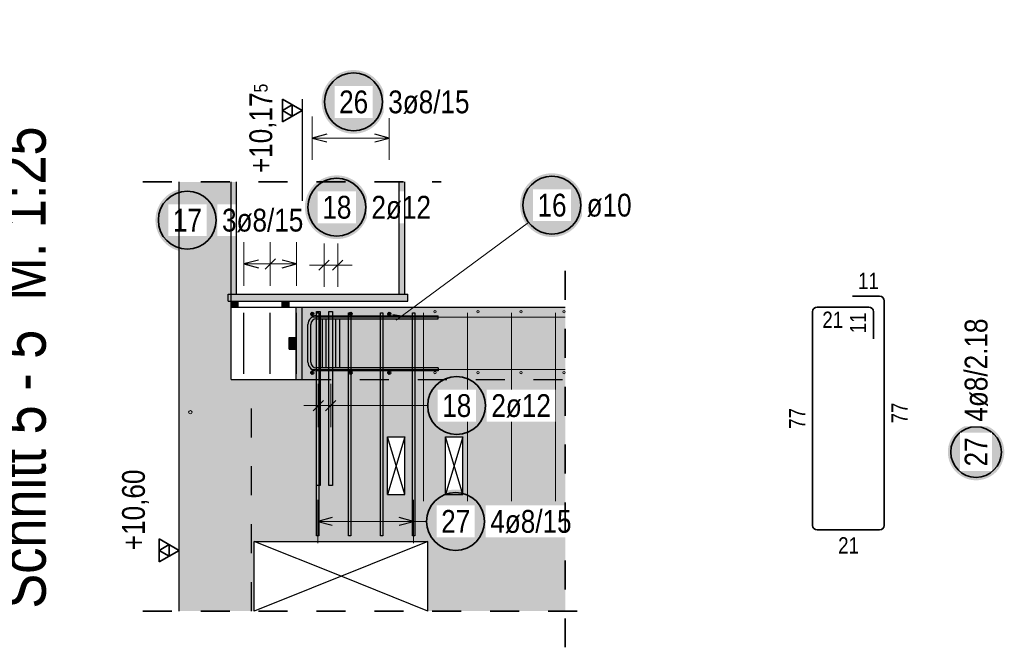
# Model space of a CAD drawing. Header units: millimetres. Extents: x -4.8 to 37.2, y -12 to 28.3.
# Tile 75 of 82: x 28.2 to 31.6, y 12.4 to 14.5. Entities that reach past the tile are written whole.
import ezdxf

# ---------------------------------------------------------------- set-up
doc = ezdxf.new("R2010")
doc.units = ezdxf.units.MM
doc.linetypes.add('HIDDEN', pattern=[0.375, 0.25, -0.125])
doc.layers.add('Achsen', color=7, linetype='Continuous', lineweight=20)
doc.layers.add('nplo Bewehrung', color=7, linetype='Continuous', lineweight=20)
doc.styles.add('Arial Narrow', font='ARIALN.TTF')

msp = doc.modelspace()

# ---------------------------------------------------------------- hatches: boundary and pattern name
at = {"lineweight": 25, "true_color": 0xffffff}
for points in [[(29.449574, 14.248691), (29.449507, 14.25253), (29.449306, 14.256365), (29.448971, 14.26019), (29.448503, 14.264), (29.447903, 14.267793), (29.44717, 14.271562), (29.446306, 14.275303), (29.445313, 14.279011), (29.44419, 14.282683), (29.44294, 14.286314), (29.441564, 14.289898), (29.440064, 14.293432), (29.438441, 14.296912), (29.436698, 14.300333), (29.434837, 14.303691), (29.432859, 14.306982), (29.430768, 14.310203), (29.428566, 14.313348), (29.426255, 14.316414), (29.423839, 14.319398), (29.42132, 14.322296), (29.418701, 14.325104), (29.415986, 14.327819), (29.413178, 14.330437), (29.410281, 14.332956), (29.407297, 14.335373), (29.40423, 14.337683), (29.401085, 14.339886), (29.397865, 14.341977), (29.394574, 14.343954), (29.391216, 14.345816), (29.387795, 14.347559), (29.384315, 14.349181), (29.380781, 14.350682), (29.377196, 14.352058), (29.373566, 14.353308), (29.369894, 14.35443), (29.366185, 14.355424), (29.362444, 14.356288), (29.358675, 14.35702), (29.354883, 14.357621), (29.351072, 14.358089), (29.347247, 14.358423), (29.343413, 14.358624), (29.339574, 14.358691), (29.335735, 14.358624), (29.331901, 14.358423), (29.328076, 14.358089), (29.324265, 14.357621), (29.320473, 14.35702), (29.316704, 14.356288), (29.312963, 14.355424), (29.309254, 14.35443), (29.305582, 14.353308), (29.301952, 14.352058), (29.298367, 14.350682), (29.294833, 14.349181), (29.291353, 14.347559), (29.287932, 14.345816), (29.284574, 14.343954), (29.281283, 14.341977), (29.278063, 14.339886), (29.274918, 14.337683), (29.271851, 14.335373), (29.268867, 14.332956), (29.26597, 14.330437), (29.263162, 14.327819), (29.260447, 14.325104), (29.257828, 14.322296), (29.255309, 14.319398), (29.252893, 14.316414), (29.250582, 14.313348), (29.24838, 14.310203), (29.246289, 14.306982), (29.244311, 14.303691), (29.24245, 14.300333), (29.240707, 14.296912), (29.239084, 14.293432), (29.237584, 14.289898), (29.236208, 14.286314), (29.234958, 14.282683), (29.233835, 14.279011), (29.232841, 14.275303), (29.231978, 14.271562), (29.231245, 14.267793), (29.230644, 14.264), (29.230177, 14.26019), (29.229842, 14.256365), (29.229641, 14.25253), (29.229574, 14.248691), (29.229641, 14.244852), (29.229842, 14.241018), (29.230177, 14.237193), (29.230644, 14.233382), (29.231245, 14.22959), (29.231978, 14.225821), (29.232841, 14.22208), (29.233835, 14.218371), (29.234958, 14.2147), (29.236208, 14.211069), (29.237584, 14.207485), (29.239084, 14.20395), (29.240707, 14.200471), (29.24245, 14.19705), (29.244311, 14.193691), (29.246289, 14.1904), (29.24838, 14.18718), (29.250582, 14.184035), (29.252893, 14.180969), (29.255309, 14.177985), (29.257828, 14.175087), (29.260447, 14.172279), (29.263162, 14.169564), (29.26597, 14.166945), (29.268867, 14.164426), (29.271851, 14.16201), (29.274918, 14.1597), (29.278063, 14.157497), (29.281283, 14.155406), (29.284574, 14.153429), (29.287932, 14.151567), (29.291353, 14.149824), (29.294833, 14.148201), (29.298367, 14.146701), (29.301952, 14.145325), (29.305582, 14.144075), (29.309254, 14.142953), (29.312963, 14.141959), (29.316704, 14.141095), (29.320473, 14.140363), (29.324265, 14.139762), (29.328076, 14.139294), (29.331901, 14.138959), (29.335735, 14.138758), (29.339574, 14.138691), (29.343413, 14.138758), (29.347247, 14.138959), (29.351072, 14.139294), (29.354883, 14.139762), (29.358675, 14.140363), (29.362444, 14.141095), (29.366185, 14.141959), (29.369894, 14.142953), (29.373566, 14.144075), (29.377196, 14.145325), (29.380781, 14.146701), (29.384315, 14.148201), (29.387795, 14.149824), (29.391216, 14.151567), (29.394574, 14.153429), (29.397865, 14.155406), (29.401085, 14.157497), (29.40423, 14.1597), (29.407297, 14.16201), (29.410281, 14.164426), (29.413178, 14.166945), (29.415986, 14.169564), (29.418701, 14.172279), (29.42132, 14.175087), (29.423839, 14.177985), (29.426255, 14.180969), (29.428566, 14.184035), (29.430768, 14.18718), (29.432859, 14.1904), (29.434837, 14.193691), (29.436698, 14.19705), (29.438441, 14.200471), (29.440064, 14.20395), (29.441564, 14.207485), (29.44294, 14.211069), (29.44419, 14.2147), (29.445313, 14.218371), (29.446306, 14.22208), (29.44717, 14.225821), (29.447903, 14.22959), (29.448503, 14.233382), (29.448971, 14.237193), (29.449306, 14.241018)], [(30.134978, 13.892098), (30.134911, 13.895937), (30.13471, 13.899772), (30.134375, 13.903597), (30.133907, 13.907408), (30.133307, 13.9112), (30.132574, 13.914969), (30.13171, 13.91871), (30.130716, 13.922419), (30.129594, 13.92609), (30.128344, 13.929721), (30.126968, 13.933305), (30.125468, 13.93684), (30.123845, 13.940319), (30.122102, 13.94374), (30.120241, 13.947098), (30.118263, 13.95039), (30.116172, 13.95361), (30.11397, 13.956755), (30.111659, 13.959821), (30.109243, 13.962805), (30.106724, 13.965703), (30.104105, 13.968511), (30.10139, 13.971226), (30.098582, 13.973844), (30.095684, 13.976363), (30.0927, 13.97878), (30.089634, 13.98109), (30.086489, 13.983293), (30.083269, 13.985384), (30.079978, 13.987361), (30.07662, 13.989223), (30.073199, 13.990966), (30.069719, 13.992588), (30.066184, 13.994089), (30.0626, 13.995465), (30.05897, 13.996715), (30.055298, 13.997837), (30.051589, 13.998831), (30.047848, 13.999695), (30.044079, 14.000427), (30.040287, 14.001028), (30.036476, 14.001496), (30.032651, 14.001831), (30.028817, 14.002031), (30.024978, 14.002098), (30.021139, 14.002031), (30.017304, 14.001831), (30.01348, 14.001496), (30.009669, 14.001028), (30.005876, 14.000427), (30.002107, 13.999695), (29.998366, 13.998831), (29.994658, 13.997837), (29.990986, 13.996715), (29.987355, 13.995465), (29.983771, 13.994089), (29.980237, 13.992588), (29.976757, 13.990966), (29.973336, 13.989223), (29.969978, 13.987361), (29.966687, 13.985384), (29.963466, 13.983293), (29.960321, 13.98109), (29.957255, 13.97878), (29.954271, 13.976363), (29.951373, 13.973844), (29.948565, 13.971226), (29.94585, 13.968511), (29.943232, 13.965703), (29.940713, 13.962805), (29.938297, 13.959821), (29.935986, 13.956755), (29.933784, 13.95361), (29.931692, 13.95039), (29.929715, 13.947098), (29.927853, 13.94374), (29.92611, 13.940319), (29.924488, 13.93684), (29.922987, 13.933305), (29.921612, 13.929721), (29.920361, 13.92609), (29.919239, 13.922419), (29.918245, 13.91871), (29.917381, 13.914969), (29.916649, 13.9112), (29.916048, 13.907408), (29.91558, 13.903597), (29.915246, 13.899772), (29.915045, 13.895937), (29.914978, 13.892098), (29.915045, 13.88826), (29.915246, 13.884425), (29.91558, 13.8806), (29.916048, 13.876789), (29.916649, 13.872997), (29.917381, 13.869228), (29.918245, 13.865487), (29.919239, 13.861778), (29.920361, 13.858107), (29.921612, 13.854476), (29.922987, 13.850892), (29.924488, 13.847357), (29.92611, 13.843878), (29.927853, 13.840457), (29.929715, 13.837098), (29.931692, 13.833807), (29.933784, 13.830587), (29.935986, 13.827442), (29.938297, 13.824376), (29.940713, 13.821392), (29.943232, 13.818494), (29.94585, 13.815686), (29.948565, 13.812971), (29.951373, 13.810353), (29.954271, 13.807834), (29.957255, 13.805417), (29.960321, 13.803107), (29.963466, 13.800904), (29.966687, 13.798813), (29.969978, 13.796836), (29.973336, 13.794974), (29.976757, 13.793231), (29.980237, 13.791608), (29.983771, 13.790108), (29.987355, 13.788732), (29.990986, 13.787482), (29.994658, 13.78636), (29.998366, 13.785366), (30.002107, 13.784502), (30.005876, 13.78377), (30.009669, 13.783169), (30.01348, 13.782701), (30.017304, 13.782366), (30.021139, 13.782165), (30.024978, 13.782098), (30.028817, 13.782165), (30.032651, 13.782366), (30.036476, 13.782701), (30.040287, 13.783169), (30.044079, 13.78377), (30.047848, 13.784502), (30.051589, 13.785366), (30.055298, 13.78636), (30.05897, 13.787482), (30.0626, 13.788732), (30.066184, 13.790108), (30.069719, 13.791608), (30.073199, 13.793231), (30.07662, 13.794974), (30.079978, 13.796836), (30.083269, 13.798813), (30.086489, 13.800904), (30.089634, 13.803107), (30.0927, 13.805417), (30.095684, 13.807834), (30.098582, 13.810353), (30.10139, 13.812971), (30.104105, 13.815686), (30.106724, 13.818494), (30.109243, 13.821392), (30.111659, 13.824376), (30.11397, 13.827442), (30.116172, 13.830587), (30.118263, 13.833807), (30.120241, 13.837098), (30.122102, 13.840457), (30.123845, 13.843878), (30.125468, 13.847357), (30.126968, 13.850892), (30.128344, 13.854476), (30.129594, 13.858107), (30.130716, 13.861778), (30.13171, 13.865487), (30.132574, 13.869228), (30.133307, 13.872997), (30.133907, 13.876789), (30.134375, 13.8806), (30.13471, 13.884425)], [(28.875298, 13.840273), (28.875231, 13.844112), (28.87503, 13.847946), (28.874695, 13.851771), (28.874227, 13.855582), (28.873627, 13.859374), (28.872894, 13.863143), (28.87203, 13.866884), (28.871036, 13.870593), (28.869914, 13.874264), (28.868664, 13.877895), (28.867288, 13.881479), (28.865788, 13.885014), (28.864165, 13.888493), (28.862422, 13.891914), (28.86056, 13.895273), (28.858583, 13.898564), (28.856492, 13.901784), (28.85429, 13.904929), (28.851979, 13.907995), (28.849563, 13.910979), (28.847044, 13.913877), (28.844425, 13.916685), (28.84171, 13.9194), (28.838902, 13.922019), (28.836004, 13.924537), (28.83302, 13.926954), (28.829954, 13.929264), (28.826809, 13.931467), (28.823589, 13.933558), (28.820298, 13.935535), (28.81694, 13.937397), (28.813519, 13.93914), (28.810039, 13.940763), (28.806504, 13.942263), (28.80292, 13.943639), (28.79929, 13.944889), (28.795618, 13.946011), (28.791909, 13.947005), (28.788168, 13.947869), (28.784399, 13.948601), (28.780607, 13.949202), (28.776796, 13.94967), (28.772971, 13.950005), (28.769137, 13.950206), (28.765298, 13.950273), (28.761459, 13.950206), (28.757624, 13.950005), (28.7538, 13.94967), (28.749989, 13.949202), (28.746196, 13.948601), (28.742427, 13.947869), (28.738686, 13.947005), (28.734978, 13.946011), (28.731306, 13.944889), (28.727675, 13.943639), (28.724091, 13.942263), (28.720557, 13.940763), (28.717077, 13.93914), (28.713656, 13.937397), (28.710298, 13.935535), (28.707007, 13.933558), (28.703786, 13.931467), (28.700641, 13.929264), (28.697575, 13.926954), (28.694591, 13.924537), (28.691693, 13.922019), (28.688885, 13.9194), (28.68617, 13.916685), (28.683552, 13.913877), (28.681033, 13.910979), (28.678617, 13.907995), (28.676306, 13.904929), (28.674104, 13.901784), (28.672012, 13.898564), (28.670035, 13.895273), (28.668173, 13.891914), (28.66643, 13.888493), (28.664808, 13.885014), (28.663307, 13.881479), (28.661931, 13.877895), (28.660681, 13.874264), (28.659559, 13.870593), (28.658565, 13.866884), (28.657701, 13.863143), (28.656969, 13.859374), (28.656368, 13.855582), (28.6559, 13.851771), (28.655566, 13.847946), (28.655365, 13.844112), (28.655298, 13.840273), (28.655365, 13.836434), (28.655566, 13.832599), (28.6559, 13.828774), (28.656368, 13.824964), (28.656969, 13.821171), (28.657701, 13.817402), (28.658565, 13.813661), (28.659559, 13.809952), (28.660681, 13.806281), (28.661931, 13.80265), (28.663307, 13.799066), (28.664808, 13.795532), (28.66643, 13.792052), (28.668173, 13.788631), (28.670035, 13.785273), (28.672012, 13.781981), (28.674104, 13.778761), (28.676306, 13.775616), (28.678617, 13.77255), (28.681033, 13.769566), (28.683552, 13.766668), (28.68617, 13.76386), (28.688885, 13.761145), (28.691693, 13.758527), (28.694591, 13.756008), (28.697575, 13.753591), (28.700641, 13.751281), (28.703786, 13.749078), (28.707007, 13.746987), (28.710298, 13.74501), (28.713656, 13.743148), (28.717077, 13.741405), (28.720557, 13.739783), (28.724091, 13.738282), (28.727675, 13.736906), (28.731306, 13.735656), (28.734978, 13.734534), (28.738686, 13.73354), (28.742427, 13.732676), (28.746196, 13.731944), (28.749989, 13.731343), (28.7538, 13.730875), (28.757624, 13.730541), (28.761459, 13.73034), (28.765298, 13.730273), (28.769137, 13.73034), (28.772971, 13.730541), (28.776796, 13.730875), (28.780607, 13.731343), (28.784399, 13.731944), (28.788168, 13.732676), (28.791909, 13.73354), (28.795618, 13.734534), (28.79929, 13.735656), (28.80292, 13.736906), (28.806504, 13.738282), (28.810039, 13.739783), (28.813519, 13.741405), (28.81694, 13.743148), (28.820298, 13.74501), (28.823589, 13.746987), (28.826809, 13.749078), (28.829954, 13.751281), (28.83302, 13.753591), (28.836004, 13.756008), (28.838902, 13.758527), (28.84171, 13.761145), (28.844425, 13.76386), (28.847044, 13.766668), (28.849563, 13.769566), (28.851979, 13.77255), (28.85429, 13.775616), (28.856492, 13.778761), (28.858583, 13.781981), (28.86056, 13.785273), (28.862422, 13.788631), (28.864165, 13.792052), (28.865788, 13.795532), (28.867288, 13.799066), (28.868664, 13.80265), (28.869914, 13.806281), (28.871036, 13.809952), (28.87203, 13.813661), (28.872894, 13.817402), (28.873627, 13.821171), (28.874227, 13.824964), (28.874695, 13.828774), (28.87503, 13.832599)], [(29.805799, 13.2), (29.805732, 13.203839), (29.805531, 13.207673), (29.805197, 13.211498), (29.804729, 13.215309), (29.804128, 13.219101), (29.803395, 13.22287), (29.802532, 13.226611), (29.801538, 13.23032), (29.800415, 13.233992), (29.799165, 13.237622), (29.797789, 13.241207), (29.796289, 13.244741), (29.794667, 13.248221), (29.792923, 13.251642), (29.791062, 13.255), (29.789084, 13.258291), (29.786993, 13.261511), (29.784791, 13.264656), (29.78248, 13.267723), (29.780064, 13.270707), (29.777545, 13.273604), (29.774927, 13.276412), (29.772212, 13.279127), (29.769404, 13.281746), (29.766506, 13.284265), (29.763522, 13.286681), (29.760456, 13.288992), (29.75731, 13.291194), (29.75409, 13.293285), (29.750799, 13.295263), (29.747441, 13.297124), (29.74402, 13.298867), (29.74054, 13.30049), (29.737006, 13.30199), (29.733421, 13.303366), (29.729791, 13.304616), (29.726119, 13.305739), (29.722411, 13.306733), (29.718669, 13.307596), (29.714901, 13.308329), (29.711108, 13.308929), (29.707297, 13.309397), (29.703472, 13.309732), (29.699638, 13.309933), (29.695799, 13.31), (29.69196, 13.309933), (29.688126, 13.309732), (29.684301, 13.309397), (29.68049, 13.308929), (29.676698, 13.308329), (29.672929, 13.307596), (29.669188, 13.306733), (29.665479, 13.305739), (29.661807, 13.304616), (29.658177, 13.303366), (29.654592, 13.30199), (29.651058, 13.30049), (29.647578, 13.298867), (29.644157, 13.297124), (29.640799, 13.295263), (29.637508, 13.293285), (29.634288, 13.291194), (29.631143, 13.288992), (29.628076, 13.286681), (29.625093, 13.284265), (29.622195, 13.281746), (29.619387, 13.279127), (29.616672, 13.276412), (29.614053, 13.273604), (29.611534, 13.270707), (29.609118, 13.267723), (29.606807, 13.264656), (29.604605, 13.261511), (29.602514, 13.258291), (29.600536, 13.255), (29.598675, 13.251642), (29.596932, 13.248221), (29.595309, 13.244741), (29.593809, 13.241207), (29.592433, 13.237622), (29.591183, 13.233992), (29.59006, 13.23032), (29.589067, 13.226611), (29.588203, 13.22287), (29.58747, 13.219101), (29.58687, 13.215309), (29.586402, 13.211498), (29.586067, 13.207673), (29.585866, 13.203839), (29.585799, 13.2), (29.585866, 13.196161), (29.586067, 13.192327), (29.586402, 13.188502), (29.58687, 13.184691), (29.58747, 13.180899), (29.588203, 13.17713), (29.589067, 13.173389), (29.59006, 13.16968), (29.591183, 13.166008), (29.592433, 13.162378), (29.593809, 13.158793), (29.595309, 13.155259), (29.596932, 13.151779), (29.598675, 13.148358), (29.600536, 13.145), (29.602514, 13.141709), (29.604605, 13.138489), (29.606807, 13.135344), (29.609118, 13.132277), (29.611534, 13.129293), (29.614053, 13.126396), (29.616672, 13.123588), (29.619387, 13.120873), (29.622195, 13.118254), (29.625093, 13.115735), (29.628076, 13.113319), (29.631143, 13.111008), (29.634288, 13.108806), (29.637508, 13.106715), (29.640799, 13.104737), (29.644157, 13.102876), (29.647578, 13.101133), (29.651058, 13.09951), (29.654592, 13.09801), (29.658177, 13.096634), (29.661807, 13.095384), (29.665479, 13.094261), (29.669188, 13.093267), (29.672929, 13.092404), (29.676698, 13.091671), (29.68049, 13.091071), (29.684301, 13.090603), (29.688126, 13.090268), (29.69196, 13.090067), (29.695799, 13.09), (29.699638, 13.090067), (29.703472, 13.090268), (29.707297, 13.090603), (29.711108, 13.091071), (29.714901, 13.091671), (29.718669, 13.092404), (29.722411, 13.093267), (29.726119, 13.094261), (29.729791, 13.095384), (29.733421, 13.096634), (29.737006, 13.09801), (29.74054, 13.09951), (29.74402, 13.101133), (29.747441, 13.102876), (29.750799, 13.104737), (29.75409, 13.106715), (29.75731, 13.108806), (29.760456, 13.111008), (29.763522, 13.113319), (29.766506, 13.115735), (29.769404, 13.118254), (29.772212, 13.120873), (29.774927, 13.123588), (29.777545, 13.126396), (29.780064, 13.129293), (29.78248, 13.132277), (29.784791, 13.135344), (29.786993, 13.138489), (29.789084, 13.141709), (29.791062, 13.145), (29.792923, 13.148358), (29.794667, 13.151779), (29.796289, 13.155259), (29.797789, 13.158793), (29.799165, 13.162378), (29.800415, 13.166008), (29.801538, 13.16968), (29.802532, 13.173389), (29.803395, 13.17713), (29.804128, 13.180899), (29.804729, 13.184691), (29.805197, 13.188502), (29.805531, 13.192327)], [(31.58805, 13.039461), (31.58799, 13.042864), (31.587812, 13.046263), (31.587516, 13.049653), (31.587101, 13.053031), (31.586569, 13.056392), (31.585919, 13.059733), (31.585154, 13.063049), (31.584273, 13.066336), (31.583278, 13.06959), (31.58217, 13.072808), (31.58095, 13.075985), (31.579621, 13.079118), (31.578182, 13.082203), (31.576637, 13.085235), (31.574987, 13.088211), (31.573235, 13.091128), (31.571381, 13.093983), (31.569429, 13.09677), (31.567381, 13.099488), (31.565239, 13.102133), (31.563007, 13.104702), (31.560686, 13.107191), (31.558279, 13.109597), (31.55579, 13.111918), (31.553222, 13.114151), (31.550577, 13.116292), (31.547859, 13.11834), (31.545071, 13.120293), (31.542217, 13.122146), (31.5393, 13.123899), (31.536323, 13.125549), (31.533291, 13.127094), (31.530207, 13.128532), (31.527074, 13.129862), (31.523897, 13.131081), (31.520679, 13.132189), (31.517425, 13.133184), (31.514137, 13.134065), (31.510821, 13.134831), (31.507481, 13.13548), (31.504119, 13.136012), (31.500741, 13.136427), (31.497351, 13.136724), (31.493953, 13.136902), (31.49055, 13.136961), (31.487147, 13.136902), (31.483749, 13.136724), (31.480358, 13.136427), (31.476981, 13.136012), (31.473619, 13.13548), (31.470278, 13.134831), (31.466962, 13.134065), (31.463675, 13.133184), (31.460421, 13.132189), (31.457203, 13.131081), (31.454026, 13.129862), (31.450893, 13.128532), (31.447809, 13.127094), (31.444776, 13.125549), (31.4418, 13.123899), (31.438883, 13.122146), (31.436029, 13.120293), (31.433241, 13.11834), (31.430523, 13.116292), (31.427878, 13.114151), (31.42531, 13.111918), (31.422821, 13.109597), (31.420414, 13.107191), (31.418093, 13.104702), (31.415861, 13.102133), (31.413719, 13.099488), (31.411671, 13.09677), (31.409719, 13.093983), (31.407865, 13.091128), (31.406112, 13.088211), (31.404462, 13.085235), (31.402917, 13.082203), (31.401479, 13.079118), (31.400149, 13.075985), (31.39893, 13.072808), (31.397822, 13.06959), (31.396827, 13.066336), (31.395946, 13.063049), (31.39518, 13.059733), (31.394531, 13.056392), (31.393999, 13.053031), (31.393584, 13.049653), (31.393287, 13.046263), (31.393109, 13.042864), (31.39305, 13.039461), (31.393109, 13.036059), (31.393287, 13.03266), (31.393584, 13.02927), (31.393999, 13.025892), (31.394531, 13.022531), (31.39518, 13.01919), (31.395946, 13.015874), (31.396827, 13.012587), (31.397822, 13.009332), (31.39893, 13.006114), (31.400149, 13.002937), (31.401479, 12.999805), (31.402917, 12.99672), (31.404462, 12.993688), (31.406112, 12.990711), (31.407865, 12.987794), (31.409719, 12.98494), (31.411671, 12.982152), (31.413719, 12.979434), (31.415861, 12.97679), (31.418093, 12.974221), (31.420414, 12.971732), (31.422821, 12.969326), (31.42531, 12.967005), (31.427878, 12.964772), (31.430523, 12.96263), (31.433241, 12.960582), (31.436029, 12.95863), (31.438883, 12.956777), (31.4418, 12.955024), (31.444776, 12.953374), (31.447809, 12.951829), (31.450893, 12.950391), (31.454026, 12.949061), (31.457203, 12.947841), (31.460421, 12.946733), (31.463675, 12.945738), (31.466962, 12.944858), (31.470278, 12.944092), (31.473619, 12.943443), (31.476981, 12.94291), (31.480358, 12.942495), (31.483749, 12.942199), (31.487147, 12.942021), (31.49055, 12.941961), (31.493953, 12.942021), (31.497351, 12.942199), (31.500741, 12.942495), (31.504119, 12.94291), (31.507481, 12.943443), (31.510821, 12.944092), (31.514137, 12.944858), (31.517425, 12.945738), (31.520679, 12.946733), (31.523897, 12.947841), (31.527074, 12.949061), (31.530207, 12.950391), (31.533291, 12.951829), (31.536323, 12.953374), (31.5393, 12.955024), (31.542217, 12.956777), (31.545071, 12.95863), (31.547859, 12.960582), (31.550577, 12.96263), (31.553222, 12.964772), (31.55579, 12.967005), (31.558279, 12.969326), (31.560686, 12.971732), (31.563007, 12.974221), (31.565239, 12.97679), (31.567381, 12.979434), (31.569429, 12.982152), (31.571381, 12.98494), (31.573235, 12.987794), (31.574987, 12.990711), (31.576637, 12.993688), (31.578182, 12.99672), (31.579621, 12.999805), (31.58095, 13.002937), (31.58217, 13.006114), (31.583278, 13.009332), (31.584273, 13.012587), (31.585154, 13.015874), (31.585919, 13.01919), (31.586569, 13.022531), (31.587101, 13.025892), (31.587516, 13.02927), (31.587812, 13.03266)], [(29.80218, 12.8), (29.802113, 12.803839), (29.801912, 12.807673), (29.801578, 12.811498), (29.80111, 12.815309), (29.800509, 12.819101), (29.799776, 12.82287), (29.798913, 12.826611), (29.797919, 12.83032), (29.796796, 12.833992), (29.795546, 12.837622), (29.79417, 12.841207), (29.79267, 12.844741), (29.791048, 12.848221), (29.789304, 12.851642), (29.787443, 12.855), (29.785465, 12.858291), (29.783374, 12.861511), (29.781172, 12.864656), (29.778861, 12.867723), (29.776445, 12.870707), (29.773926, 12.873604), (29.771308, 12.876412), (29.768593, 12.879127), (29.765785, 12.881746), (29.762887, 12.884265), (29.759903, 12.886681), (29.756837, 12.888992), (29.753691, 12.891194), (29.750471, 12.893285), (29.74718, 12.895263), (29.743822, 12.897124), (29.740401, 12.898867), (29.736921, 12.90049), (29.733387, 12.90199), (29.729802, 12.903366), (29.726172, 12.904616), (29.7225, 12.905739), (29.718792, 12.906733), (29.71505, 12.907596), (29.711281, 12.908329), (29.707489, 12.908929), (29.703678, 12.909397), (29.699853, 12.909732), (29.696019, 12.909933), (29.69218, 12.91), (29.688341, 12.909933), (29.684507, 12.909732), (29.680682, 12.909397), (29.676871, 12.908929), (29.673079, 12.908329), (29.66931, 12.907596), (29.665569, 12.906733), (29.66186, 12.905739), (29.658188, 12.904616), (29.654558, 12.903366), (29.650973, 12.90199), (29.647439, 12.90049), (29.643959, 12.898867), (29.640538, 12.897124), (29.63718, 12.895263), (29.633889, 12.893285), (29.630669, 12.891194), (29.627524, 12.888992), (29.624457, 12.886681), (29.621474, 12.884265), (29.618576, 12.881746), (29.615768, 12.879127), (29.613053, 12.876412), (29.610434, 12.873604), (29.607915, 12.870707), (29.605499, 12.867723), (29.603188, 12.864656), (29.600986, 12.861511), (29.598895, 12.858291), (29.596917, 12.855), (29.595056, 12.851642), (29.593313, 12.848221), (29.59169, 12.844741), (29.59019, 12.841207), (29.588814, 12.837622), (29.587564, 12.833992), (29.586441, 12.83032), (29.585448, 12.826611), (29.584584, 12.82287), (29.583851, 12.819101), (29.583251, 12.815309), (29.582783, 12.811498), (29.582448, 12.807673), (29.582247, 12.803839), (29.58218, 12.8), (29.582247, 12.796161), (29.582448, 12.792327), (29.582783, 12.788502), (29.583251, 12.784691), (29.583851, 12.780899), (29.584584, 12.77713), (29.585448, 12.773389), (29.586441, 12.76968), (29.587564, 12.766008), (29.588814, 12.762378), (29.59019, 12.758793), (29.59169, 12.755259), (29.593313, 12.751779), (29.595056, 12.748358), (29.596917, 12.745), (29.598895, 12.741709), (29.600986, 12.738489), (29.603188, 12.735344), (29.605499, 12.732277), (29.607915, 12.729293), (29.610434, 12.726396), (29.613053, 12.723588), (29.615768, 12.720873), (29.618576, 12.718254), (29.621474, 12.715735), (29.624457, 12.713319), (29.627524, 12.711008), (29.630669, 12.708806), (29.633889, 12.706715), (29.63718, 12.704737), (29.640538, 12.702876), (29.643959, 12.701133), (29.647439, 12.69951), (29.650973, 12.69801), (29.654558, 12.696634), (29.658188, 12.695384), (29.66186, 12.694261), (29.665569, 12.693267), (29.66931, 12.692404), (29.673079, 12.691671), (29.676871, 12.691071), (29.680682, 12.690603), (29.684507, 12.690268), (29.688341, 12.690067), (29.69218, 12.69), (29.696019, 12.690067), (29.699853, 12.690268), (29.703678, 12.690603), (29.707489, 12.691071), (29.711281, 12.691671), (29.71505, 12.692404), (29.718792, 12.693267), (29.7225, 12.694261), (29.726172, 12.695384), (29.729802, 12.696634), (29.733387, 12.69801), (29.736921, 12.69951), (29.740401, 12.701133), (29.743822, 12.702876), (29.74718, 12.704737), (29.750471, 12.706715), (29.753691, 12.708806), (29.756837, 12.711008), (29.759903, 12.713319), (29.762887, 12.715735), (29.765785, 12.718254), (29.768593, 12.720873), (29.771308, 12.723588), (29.773926, 12.726396), (29.776445, 12.729293), (29.778861, 12.732277), (29.781172, 12.735344), (29.783374, 12.738489), (29.785465, 12.741709), (29.787443, 12.745), (29.789304, 12.748358), (29.791048, 12.751779), (29.79267, 12.755259), (29.79417, 12.758793), (29.795546, 12.762378), (29.796796, 12.766008), (29.797919, 12.76968), (29.798913, 12.773389), (29.799776, 12.77713), (29.800509, 12.780899), (29.80111, 12.784691), (29.801578, 12.788502), (29.801912, 12.792327)]]:
    msp.add_hatch(color=7, dxfattribs=at).paths.add_polyline_path(points)
at = {"lineweight": 13, "true_color": 0xd7ffd7}
for points in [[(28.736862, 12.490216), (28.986862, 12.490216), (28.986862, 13.290004), (28.916862, 13.290004), (28.916862, 13.972557), (28.736862, 13.972557)], [(29.161862, 13.290004), (30.070889, 13.290004), (30.070889, 13.540004), (29.161862, 13.540004)]]:
    msp.add_hatch(color=254, dxfattribs=at).paths.add_polyline_path(points)
at = {"lineweight": 13, "true_color": 0x4682b4}
for points in [[(28.935862, 13.585004), (28.935862, 13.972557), (28.916862, 13.972557), (28.916862, 13.585004)], [(29.497862, 13.585004), (29.516862, 13.585004), (29.516862, 13.972557), (29.497862, 13.972557)], [(29.526862, 13.560004), (29.526862, 13.585004), (28.906862, 13.585004), (28.906862, 13.560004)], [(28.916862, 13.540004), (28.940862, 13.540004), (28.940862, 13.560004), (28.916862, 13.560004)], [(29.116862, 13.540004), (29.116862, 13.560004), (29.092862, 13.560004), (29.092862, 13.540004)], [(29.161862, 13.290004), (29.161862, 13.540004), (29.141862, 13.540004), (29.141862, 13.290004)], [(29.141862, 13.395004), (29.141862, 13.435004), (29.116862, 13.435004), (29.116862, 13.395004)]]:
    msp.add_hatch(color=145, dxfattribs=at).paths.add_polyline_path(points)
at = {"lineweight": 13, "true_color": 0xd7ffd7}
h = msp.add_hatch(color=254, dxfattribs=at)
h.paths.add_polyline_path([(29.596862, 12.490216), (30.070889, 12.490216), (30.070889, 13.290004), (28.986862, 13.290004), (28.986862, 12.490216), (28.996862, 12.490216), (28.996862, 12.730375), (29.596862, 12.730375)])
h.paths.add_polyline_path([(29.656862, 12.892476), (29.656862, 13.092476), (29.716862, 13.092476), (29.716862, 12.892476)])
h.paths.add_polyline_path([(29.456862, 12.892476), (29.456862, 13.092476), (29.516862, 13.092476), (29.516862, 12.892476)])

# ---------------------------------------------------------------- linework, layer by layer
at = {"color": 2, "linetype": 'Continuous', "lineweight": 35}
for p, q in [((29.093664, 14.179873), (29.093664, 14.258623)), ((29.093664, 14.258623), (29.161862, 14.219248)), ((29.093664, 14.219248), (29.127763, 14.238935)), ((29.127763, 14.238935), (29.127763, 14.19956)), ((29.161862, 14.219248), (29.093664, 14.179873)), ((29.127763, 14.19956), (29.093664, 14.219248)), ((31.157248, 13.577504), (31.063248, 13.577504)), ((31.119748, 13.540004), (30.941748, 13.540004)), ((31.173248, 12.786375), (31.173248, 13.561504)), ((30.925748, 13.524004), (30.925748, 12.786375)), ((31.135748, 13.430004), (31.135748, 13.524004)), ((30.941748, 12.770375), (31.157248, 12.770375)), ((28.736862, 12.7), (28.668664, 12.739375)), ((28.668664, 12.739375), (28.668664, 12.660625)), ((28.702763, 12.719687), (28.668664, 12.7)), ((28.668664, 12.660625), (28.736862, 12.7)), ((28.668664, 12.7), (28.702763, 12.680312)), ((28.702763, 12.680312), (28.702763, 12.719687))]:
    msp.add_line(p, q, dxfattribs=at)
at = {"color": 3, "linetype": 'Continuous', "lineweight": 25}
for p, q in [((29.161862, 14.258623), (29.161862, 13.907201)), ((29.246862, 14.137089), (29.196862, 14.123691)), ((29.196862, 14.123691), (29.246862, 14.110294)), ((29.462861, 14.123691), (29.412861, 14.137089)), ((29.412861, 14.110294), (29.462861, 14.123691)), ((29.010862, 13.702303), (28.960862, 13.688906)), ((28.960862, 13.688906), (29.010862, 13.675509)), ((29.034184, 13.671228), (29.069539, 13.706584)), ((29.142862, 13.688906), (29.092862, 13.702303)), ((29.092862, 13.675509), (29.142862, 13.688906)), ((29.255539, 13.702519), (29.220184, 13.667163)), ((29.302567, 13.702519), (29.267211, 13.667163)), ((28.906862, 13.560004), (28.906862, 13.585004)), ((28.906862, 13.585004), (28.916862, 13.585004)), ((28.916862, 13.560004), (28.916862, 13.585004)), ((28.935862, 13.585004), (29.497862, 13.585004)), ((29.516862, 13.585004), (29.526862, 13.585004)), ((29.526862, 13.560004), (29.526862, 13.585004)), ((28.906862, 13.560004), (28.916862, 13.560004)), ((28.916862, 13.540004), (28.916862, 13.560004)), ((28.916862, 13.290004), (28.916862, 13.540004)), ((28.916862, 13.540004), (28.940862, 13.540004)), ((28.940862, 13.540004), (28.940862, 13.560004)), ((28.940862, 13.560004), (29.092862, 13.560004)), ((28.940862, 13.540004), (29.092862, 13.540004)), ((29.092862, 13.540004), (29.092862, 13.560004)), ((29.092862, 13.540004), (29.116862, 13.540004)), ((29.116862, 13.540004), (29.116862, 13.560004)), ((29.116862, 13.560004), (29.526862, 13.560004)), ((29.116862, 13.540004), (29.141862, 13.540004)), ((29.141862, 13.435004), (29.141862, 13.540004)), ((29.141862, 13.540004), (29.161862, 13.540004)), ((29.161862, 13.290004), (29.161862, 13.540004)), ((29.161862, 13.540004), (30.070889, 13.540004)), ((29.211862, 13.524417), (29.223862, 13.524417)), ((29.211862, 12.924417), (29.211862, 13.524417)), ((29.211862, 13.520004), (29.219862, 13.520004)), ((29.211862, 12.750375), (29.211862, 13.520004)), ((29.211862, 13.510004), (29.631862, 13.510004)), ((29.219862, 13.520004), (29.219862, 12.750375)), ((29.223862, 13.524417), (29.223862, 12.924417)), ((29.254855, 13.524417), (29.266855, 13.524417)), ((29.254855, 12.924417), (29.254855, 13.524417)), ((29.266855, 13.524417), (29.266855, 12.924417)), ((29.322204, 13.520004), (29.330204, 13.520004)), ((29.322204, 12.750375), (29.322204, 13.520004)), ((29.330204, 13.520004), (29.330204, 12.750375)), ((29.432546, 13.520004), (29.440546, 13.520004)), ((29.432546, 12.750375), (29.432546, 13.520004)), ((29.440546, 13.520004), (29.440546, 12.750375)), ((29.475962, 13.514673), (29.537761, 13.505336)), ((29.542889, 13.520004), (29.550889, 13.520004)), ((29.542889, 12.750375), (29.542889, 13.520004)), ((29.550889, 13.520004), (29.550889, 12.750375)), ((29.631862, 13.500004), (29.631862, 13.510004)), ((29.181862, 13.350004), (29.181862, 13.480004)), ((29.191862, 13.350004), (29.191862, 13.480004)), ((29.211862, 13.500004), (29.631862, 13.500004)), ((29.231862, 13.500004), (29.243862, 13.500004)), ((29.231862, 13.330004), (29.231862, 13.500004)), ((29.243862, 13.500004), (29.243862, 13.330004)), ((29.278889, 13.500004), (29.290889, 13.500004)), ((29.278889, 13.330004), (29.278889, 13.500004)), ((29.290889, 13.500004), (29.290889, 13.330004)), ((29.116862, 13.395004), (29.116862, 13.435004)), ((29.116862, 13.435004), (29.141862, 13.435004)), ((29.116862, 13.395004), (29.141862, 13.395004)), ((29.141862, 13.290004), (29.141862, 13.395004)), ((29.631862, 13.330004), (29.211862, 13.330004)), ((29.631862, 13.320004), (29.211862, 13.320004)), ((29.243862, 13.330004), (29.231862, 13.330004)), ((29.290889, 13.330004), (29.278889, 13.330004)), ((29.631862, 13.330004), (29.631862, 13.320004)), ((28.916862, 13.290004), (28.986862, 13.290004)), ((28.986862, 13.290004), (29.141862, 13.290004)), ((29.141862, 13.290004), (29.161862, 13.290004)), ((29.200184, 13.182322), (29.235539, 13.217678)), ((29.243178, 13.182322), (29.278533, 13.217678)), ((29.456862, 12.892476), (29.456862, 13.092476)), ((29.456862, 13.092476), (29.516862, 13.092476)), ((29.516862, 12.892476), (29.516862, 13.092476)), ((29.656862, 12.892476), (29.656862, 13.092476)), ((29.656862, 13.092476), (29.716862, 13.092476)), ((29.716862, 12.892476), (29.716862, 13.092476)), ((28.736862, 12.660625), (28.736862, 12.974837)), ((29.223862, 12.924417), (29.211862, 12.924417)), ((29.266855, 12.924417), (29.254855, 12.924417)), ((29.456862, 12.892476), (29.516862, 12.892476)), ((29.656862, 12.892476), (29.716862, 12.892476)), ((29.265862, 12.813397), (29.215862, 12.8)), ((29.215862, 12.8), (29.265862, 12.786603)), ((29.546889, 12.8), (29.496889, 12.813397)), ((29.496889, 12.786603), (29.546889, 12.8)), ((28.996862, 12.490216), (28.996862, 12.730375)), ((28.996862, 12.730375), (29.596862, 12.730375)), ((29.219862, 12.750375), (29.211862, 12.750375)), ((29.330204, 12.750375), (29.322204, 12.750375)), ((29.440546, 12.750375), (29.432546, 12.750375)), ((29.550889, 12.750375), (29.542889, 12.750375)), ((29.596862, 12.490216), (29.596862, 12.730375))]:
    msp.add_line(p, q, dxfattribs=at)
at = {"color": 5, "linetype": 'Continuous', "lineweight": 18}
for p, q in [((29.196862, 14.198691), (29.196862, 14.048691)), ((29.462861, 14.048691), (29.462861, 14.198691)), ((29.196862, 14.123691), (29.462861, 14.123691)), ((29.944496, 13.832746), (29.486741, 13.495166)), ((28.960862, 13.763906), (28.960862, 13.613906)), ((29.051862, 13.613906), (29.051862, 13.763906)), ((29.142862, 13.613906), (29.142862, 13.763906)), ((29.237862, 13.759841), (29.237862, 13.609841)), ((29.284889, 13.759841), (29.284889, 13.609841)), ((29.142862, 13.688906), (28.960862, 13.688906)), ((29.187862, 13.684841), (29.334889, 13.684841)), ((29.217862, 13.125), (29.217862, 13.275)), ((29.260855, 13.125), (29.260855, 13.275)), ((29.310855, 13.2), (29.167862, 13.2)), ((29.595799, 13.2), (29.310855, 13.2)), ((29.215862, 12.875), (29.215862, 12.725)), ((29.546889, 12.725), (29.546889, 12.875)), ((29.215862, 12.8), (29.546889, 12.8)), ((29.59218, 12.8), (29.546889, 12.8))]:
    msp.add_line(p, q, dxfattribs=at)
at = {"color": 2, "linetype": 'HIDDEN', "lineweight": 35, "ltscale": 0.25}
for p, q in [((28.611862, 13.972557), (29.641862, 13.972557)), ((28.611862, 12.490216), (30.195889, 12.490216))]:
    msp.add_line(p, q, dxfattribs=at)
at = {"color": 3, "linetype": 'HIDDEN', "lineweight": 25, "ltscale": 0.25}
for p, q in [((28.916862, 13.585004), (28.935862, 13.585004)), ((29.497862, 13.585004), (29.516862, 13.585004)), ((28.916862, 13.560004), (28.940862, 13.560004)), ((29.092862, 13.560004), (29.116862, 13.560004)), ((28.986862, 12.490216), (28.986862, 13.290004)), ((29.161862, 13.290004), (30.070889, 13.290004))]:
    msp.add_line(p, q, dxfattribs=at)
at = {"color": 3, "linetype": 'HIDDEN', "lineweight": 25}
for p, q in [((28.960862, 13.310004), (28.960862, 13.520004)), ((29.051862, 13.310004), (29.051862, 13.520004)), ((29.142862, 13.310004), (29.142862, 13.520004))]:
    msp.add_line(p, q, dxfattribs=at)
at = {"color": 2, "linetype": 'Continuous', "lineweight": 35}
for centre, radius in [((29.339574, 14.248691), 0.1), ((30.024978, 13.892098), 0.1), ((28.765298, 13.840273), 0.1), ((29.695799, 13.2), 0.1), ((31.49055, 13.039461), 0.0875), ((29.69218, 12.8), 0.1)]:
    msp.add_circle(centre, radius, dxfattribs=at)
at = {"color": 4, "linetype": 'Continuous', "lineweight": 50}
for centre, radius in [((29.196862, 13.516004), 0.004), ((29.196862, 13.516004), 0.004), ((29.196862, 13.516004), 0.0036), ((29.196862, 13.516004), 0.0028), ((29.196862, 13.516004), 0.002), ((29.196862, 13.516004), 0.0012), ((29.196862, 13.516004), 0.0004), ((29.329861, 13.516004), 0.004), ((29.329861, 13.516004), 0.004), ((29.329861, 13.516004), 0.0036), ((29.329861, 13.516004), 0.0028), ((29.329861, 13.516004), 0.002), ((29.329861, 13.516004), 0.0012), ((29.329861, 13.516004), 0.0004), ((29.462861, 13.516004), 0.004), ((29.462861, 13.516004), 0.004), ((29.462861, 13.516004), 0.0036), ((29.462861, 13.516004), 0.0028), ((29.462861, 13.516004), 0.002), ((29.462861, 13.516004), 0.0012), ((29.462861, 13.516004), 0.0004), ((29.196862, 13.314004), 0.004), ((29.196862, 13.314004), 0.004), ((29.196862, 13.314004), 0.0036), ((29.196862, 13.314004), 0.0028), ((29.196862, 13.314004), 0.002), ((29.196862, 13.314004), 0.0012), ((29.196862, 13.314004), 0.0004), ((29.329861, 13.314004), 0.004), ((29.329861, 13.314004), 0.004), ((29.329861, 13.314004), 0.0036), ((29.329861, 13.314004), 0.0028), ((29.329861, 13.314004), 0.002), ((29.329861, 13.314004), 0.0012), ((29.329861, 13.314004), 0.0004), ((29.462861, 13.314004), 0.004), ((29.462861, 13.314004), 0.004), ((29.462861, 13.314004), 0.0036), ((29.462861, 13.314004), 0.0028), ((29.462861, 13.314004), 0.002), ((29.462861, 13.314004), 0.0012), ((29.462861, 13.314004), 0.0004)]:
    msp.add_circle(centre, radius, dxfattribs=at)
at = {"color": 9, "linetype": 'Continuous', "lineweight": 0}
msp.add_circle((30.070889, 12.490216), 0.00111, dxfattribs=at)
at = {"color": 2, "linetype": 'Continuous', "lineweight": 35}
for centre, start, end in [((31.157248, 13.561504), 0, 90), ((30.941748, 13.524004), 90, 180), ((31.119748, 13.524004), 0, 90), ((30.941748, 12.786375), 180, 270), ((31.157248, 12.786375), 270, 0)]:
    msp.add_arc(centre, 0.016, start, end, dxfattribs=at)
at = {"color": 3, "linetype": 'Continuous', "lineweight": 25}
for centre, radius, start, end in [((29.211862, 13.480004), 0.03, 90, 180), ((29.211862, 13.480004), 0.02, 90, 180), ((29.211862, 13.350004), 0.03, 180, 270), ((29.211862, 13.350004), 0.02, 180, 270)]:
    msp.add_arc(centre, radius, start, end, dxfattribs=at)
at = {"layer": 'Achsen', "color": 3, "linetype": 'Continuous', "lineweight": 25}
for p, q in [((29.516862, 13.092476), (29.456862, 12.892476)), ((29.486862, 12.992476), (29.456862, 13.092476)), ((29.716862, 13.092476), (29.656862, 12.892476)), ((29.686862, 12.992476), (29.656862, 13.092476)), ((29.516862, 12.892476), (29.486862, 12.992476)), ((29.716862, 12.892476), (29.686862, 12.992476)), ((29.596862, 12.730375), (28.996862, 12.490216)), ((29.296862, 12.610295), (28.996862, 12.730375)), ((29.596862, 12.490216), (29.296862, 12.610295))]:
    msp.add_line(p, q, dxfattribs=at)
at = {"layer": 'nplo Bewehrung', "color": 9, "linetype": 'Continuous', "lineweight": 0}
for p, q in [((29.580862, 12.870004), (29.580862, 13.520004)), ((29.580863, 12.870005), (29.580863, 13.520004)), ((29.732994, 12.870004), (29.732994, 13.520004)), ((29.732996, 12.870005), (29.732996, 13.520004)), ((29.885127, 12.870004), (29.885127, 13.520004)), ((29.885129, 12.870005), (29.885129, 13.520004)), ((30.03726, 12.870004), (30.03726, 13.520004)), ((30.037262, 12.870005), (30.037262, 13.520004)), ((29.191862, 13.505004), (30.070889, 13.505004)), ((29.191862, 13.325004), (30.070889, 13.325004))]:
    msp.add_line(p, q, dxfattribs=at)
for centre, radius in [((29.620862, 13.524004), 0.004), ((29.620862, 13.524004), 0.004), ((29.769661, 13.524004), 0.004), ((29.769661, 13.524004), 0.004), ((29.918461, 13.524004), 0.004), ((29.918461, 13.524004), 0.004), ((30.06726, 13.524004), 0.004), ((30.06726, 13.524004), 0.004), ((29.620862, 13.314004), 0.004), ((29.620862, 13.314004), 0.004), ((29.769661, 13.314004), 0.004), ((29.769661, 13.314004), 0.004), ((29.918461, 13.314004), 0.004), ((29.918461, 13.314004), 0.004), ((30.06726, 13.314004), 0.004), ((30.06726, 13.314004), 0.004), ((28.775862, 13.176962), 0.006), ((28.775862, 13.176962), 0.006)]:
    msp.add_circle(centre, radius, dxfattribs=at)

# ---------------------------------------------------------------- texts
at = {"color": 1, "lineweight": 70, "style": 'Arial Narrow'}
msp.add_text('Schnitt 5 - 5  M. 1:25', height=0.1575, rotation=90, dxfattribs=at).set_placement((28.276247, 12.498869))
at = {"color": 2, "lineweight": 35, "char_height": 0.07875, "attachment_point": 1, "rotation": 90, "line_spacing_factor": 0.9, "style": 'Arial Narrow'}
for s, insert in [(' +10,17{\\A1;\\H.6x;\\S5;}', (28.979862, 13.977705)), (' +10,60', (28.539987, 12.675588))]:
    msp.add_mtext(s, dxfattribs=dict(at, insert=insert))
at = {"color": 3, "lineweight": 25, "char_height": 0.05625, "attachment_point": 1, "line_spacing_factor": 0.9, "style": 'Arial Narrow'}
for s, insert in [('11', (31.08281, 13.658754)), ('21', (30.959356, 13.524374)), ('21', (31.01406, 12.745375))]:
    msp.add_mtext(s, dxfattribs=dict(at, insert=insert))
at = {"color": 3, "lineweight": 25, "char_height": 0.05625, "attachment_point": 1, "rotation": 90, "line_spacing_factor": 0.9, "style": 'Arial Narrow'}
for s, insert in [('11', (31.054498, 13.449567)), ('77', (30.844498, 13.119752)), ('77', (31.198248, 13.138502))]:
    msp.add_mtext(s, dxfattribs=dict(at, insert=insert))

# ---------------------------------------------------------------- next in the draw order: texts
at = {"color": 2, "lineweight": 35, "char_height": 0.07875, "attachment_point": 1, "line_spacing_factor": 0.9, "style": 'Arial Narrow', "bg_fill": 3, "box_fill_scale": 1.2, "bg_fill_color": 256, "bg_fill_true_color": 13158600, "bg_fill_transparency": 0}
for s, insert in [('26', (29.289961, 14.288066)), ('3ø8/15', (29.459574, 14.288066)), ('16', (29.975365, 13.931473)), ('ø10', (30.144978, 13.931473)), ('17', (28.715685, 13.879648)), ('3ø8/15', (28.885298, 13.879648)), ('18', (29.646187, 13.239375)), ('2ø12', (29.815799, 13.239375)), ('27', (29.642568, 12.839375)), ('4ø8/15', (29.81218, 12.839375))]:
    msp.add_mtext(s, dxfattribs=dict(at, insert=insert))
at = {"color": 2, "lineweight": 35, "char_height": 0.07875, "attachment_point": 1, "rotation": 90, "line_spacing_factor": 0.9, "style": 'Arial Narrow', "bg_fill": 3, "box_fill_scale": 1.2, "bg_fill_color": 256, "bg_fill_true_color": 13158600, "bg_fill_transparency": 0}
for s, insert in [('4ø8/2.18', (31.451175, 13.144461)), ('27', (31.451175, 12.989849))]:
    msp.add_mtext(s, dxfattribs=dict(at, insert=insert))

# ---------------------------------------------------------------- next in the draw order: hatches: boundary and pattern name
at = {"lineweight": 25, "true_color": 0xffffff}
msp.add_hatch(color=7, dxfattribs=at).paths.add_polyline_path([(29.391582, 13.884841), (29.391515, 13.88868), (29.391314, 13.892514), (29.39098, 13.896339), (29.390512, 13.90015), (29.389911, 13.903942), (29.389178, 13.907711), (29.388315, 13.911452), (29.387321, 13.915161), (29.386198, 13.918833), (29.384948, 13.922463), (29.383572, 13.926048), (29.382072, 13.929582), (29.38045, 13.933062), (29.378706, 13.936483), (29.376845, 13.939841), (29.374868, 13.943132), (29.372776, 13.946352), (29.370574, 13.949497), (29.368263, 13.952564), (29.365847, 13.955547), (29.363328, 13.958445), (29.36071, 13.961253), (29.357995, 13.963968), (29.355187, 13.966587), (29.352289, 13.969106), (29.349305, 13.971522), (29.346239, 13.973833), (29.343093, 13.976035), (29.339873, 13.978126), (29.336582, 13.980104), (29.333224, 13.981965), (29.329803, 13.983708), (29.326323, 13.985331), (29.322789, 13.986831), (29.319204, 13.988207), (29.315574, 13.989457), (29.311902, 13.99058), (29.308194, 13.991573), (29.304453, 13.992437), (29.300684, 13.99317), (29.296891, 13.99377), (29.29308, 13.994238), (29.289255, 13.994573), (29.285421, 13.994774), (29.281582, 13.994841), (29.277743, 13.994774), (29.273909, 13.994573), (29.270084, 13.994238), (29.266273, 13.99377), (29.262481, 13.99317), (29.258712, 13.992437), (29.254971, 13.991573), (29.251262, 13.99058), (29.24759, 13.989457), (29.24396, 13.988207), (29.240376, 13.986831), (29.236841, 13.985331), (29.233361, 13.983708), (29.22994, 13.981965), (29.226582, 13.980104), (29.223291, 13.978126), (29.220071, 13.976035), (29.216926, 13.973833), (29.213859, 13.971522), (29.210876, 13.969106), (29.207978, 13.966587), (29.20517, 13.963968), (29.202455, 13.961253), (29.199836, 13.958445), (29.197317, 13.955547), (29.194901, 13.952564), (29.19259, 13.949497), (29.190388, 13.946352), (29.188297, 13.943132), (29.186319, 13.939841), (29.184458, 13.936483), (29.182715, 13.933062), (29.181092, 13.929582), (29.179592, 13.926048), (29.178216, 13.922463), (29.176966, 13.918833), (29.175843, 13.915161), (29.17485, 13.911452), (29.173986, 13.907711), (29.173253, 13.903942), (29.172653, 13.90015), (29.172185, 13.896339), (29.17185, 13.892514), (29.171649, 13.88868), (29.171582, 13.884841), (29.171649, 13.881002), (29.17185, 13.877168), (29.172185, 13.873343), (29.172653, 13.869532), (29.173253, 13.86574), (29.173986, 13.861971), (29.17485, 13.858229), (29.175843, 13.854521), (29.176966, 13.850849), (29.178216, 13.847219), (29.179592, 13.843634), (29.181092, 13.8401), (29.182715, 13.83662), (29.184458, 13.833199), (29.186319, 13.829841), (29.188297, 13.82655), (29.190388, 13.82333), (29.19259, 13.820184), (29.194901, 13.817118), (29.197317, 13.814134), (29.199836, 13.811236), (29.202455, 13.808428), (29.20517, 13.805713), (29.207978, 13.803095), (29.210876, 13.800576), (29.213859, 13.79816), (29.216926, 13.795849), (29.220071, 13.793647), (29.223291, 13.791556), (29.226582, 13.789578), (29.22994, 13.787717), (29.233361, 13.785973), (29.236841, 13.784351), (29.240376, 13.782851), (29.24396, 13.781475), (29.24759, 13.780225), (29.251262, 13.779102), (29.254971, 13.778108), (29.258712, 13.777245), (29.262481, 13.776512), (29.266273, 13.775911), (29.270084, 13.775443), (29.273909, 13.775109), (29.277743, 13.774908), (29.281582, 13.774841), (29.285421, 13.774908), (29.289255, 13.775109), (29.29308, 13.775443), (29.296891, 13.775911), (29.300684, 13.776512), (29.304453, 13.777245), (29.308194, 13.778108), (29.311902, 13.779102), (29.315574, 13.780225), (29.319204, 13.781475), (29.322789, 13.782851), (29.326323, 13.784351), (29.329803, 13.785973), (29.333224, 13.787717), (29.336582, 13.789578), (29.339873, 13.791556), (29.343093, 13.793647), (29.346239, 13.795849), (29.349305, 13.79816), (29.352289, 13.800576), (29.355187, 13.803095), (29.357995, 13.805713), (29.36071, 13.808428), (29.363328, 13.811236), (29.365847, 13.814134), (29.368263, 13.817118), (29.370574, 13.820184), (29.372776, 13.82333), (29.374868, 13.82655), (29.376845, 13.829841), (29.378706, 13.833199), (29.38045, 13.83662), (29.382072, 13.8401), (29.383572, 13.843634), (29.384948, 13.847219), (29.386198, 13.850849), (29.387321, 13.854521), (29.388315, 13.858229), (29.389178, 13.861971), (29.389911, 13.86574), (29.390512, 13.869532), (29.39098, 13.873343), (29.391314, 13.877168)])

# ---------------------------------------------------------------- next in the draw order: linework, layer by layer
at = {"color": 3, "linetype": 'Continuous', "lineweight": 25}
for p, q in [((28.736862, 12.490216), (28.736862, 13.972557)), ((28.916862, 13.585004), (28.916862, 13.972557)), ((28.935862, 13.585004), (28.935862, 13.972557))]:
    msp.add_line(p, q, dxfattribs=at)
at = {"color": 2, "linetype": 'HIDDEN', "lineweight": 35, "ltscale": 0.25}
for p, q in [((30.070889, 13.165004), (30.070889, 13.665004)), ((30.070889, 12.365216), (30.070889, 13.415004))]:
    msp.add_line(p, q, dxfattribs=at)
at = {"color": 2, "linetype": 'Continuous', "lineweight": 35}
msp.add_circle((29.281582, 13.884841), 0.1, dxfattribs=at)

# ---------------------------------------------------------------- next in the draw order: texts
at = {"color": 2, "lineweight": 35, "char_height": 0.07875, "attachment_point": 1, "line_spacing_factor": 0.9, "style": 'Arial Narrow', "bg_fill": 3, "box_fill_scale": 1.2, "bg_fill_color": 256, "bg_fill_true_color": 13158600, "bg_fill_transparency": 0}
for s, insert in [('18', (29.23197, 13.924216)), ('2ø12', (29.401582, 13.924216))]:
    msp.add_mtext(s, dxfattribs=dict(at, insert=insert))

# ---------------------------------------------------------------- next in the draw order: linework, layer by layer
at = {"color": 3, "linetype": 'Continuous', "lineweight": 25}
for p, q in [((29.497862, 13.585004), (29.497862, 13.972557)), ((29.516862, 13.585004), (29.516862, 13.972557))]:
    msp.add_line(p, q, dxfattribs=at)

doc.saveas('drawing.dxf')
